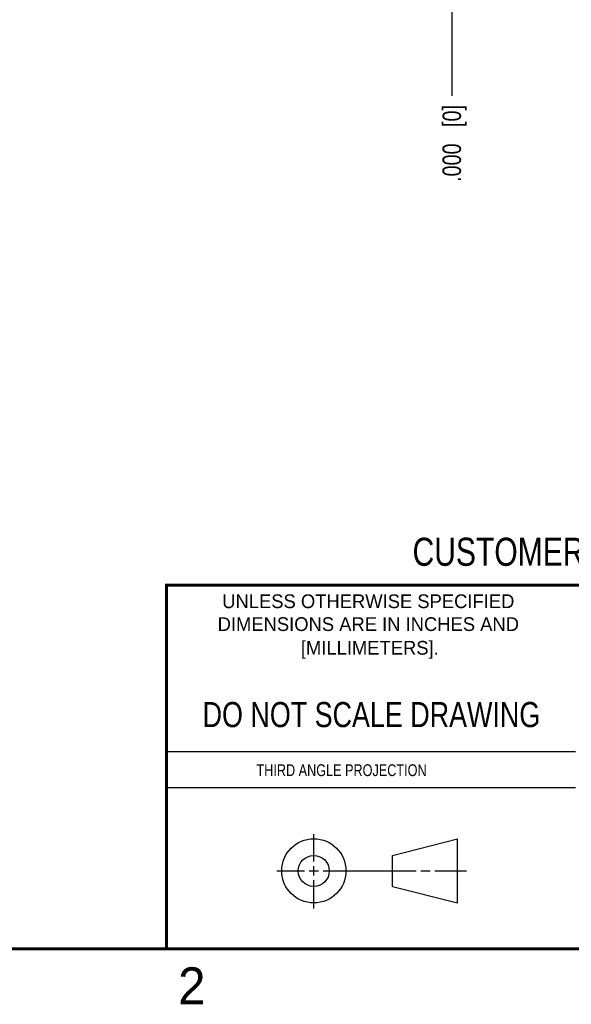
# Model space of a CAD drawing. Header units: inches. Extents: x 0 to 22, y 0 to 17.
# Tile 6 of 23: x 12.6 to 16.3, y 0.1 to 6.8. Entities that reach past the tile are written whole.
import ezdxf

# ---------------------------------------------------------------- set-up
doc = ezdxf.new("R2010")
doc.units = ezdxf.units.IN
doc.header["$LTSCALE"] = 1.21
doc.header["$MEASUREMENT"] = 0
doc.layers.get('0').update_dxf_attribs({"linetype": 'CONTINUOUS'})
doc.layers.add('DIMENSIONS', color=7, linetype='CONTINUOUS')
doc.styles.get("Standard").update_dxf_attribs({"font": 'txt', "width": 0.8})
doc.styles.add('TEXTSTYLE_2', font='txt')
doc.dimstyles.new('DIMSTYLE_1', dxfattribs={"dimtxt": 0.125, "dimasz": 0.18, "dimexe": 0.18, "dimexo": 0.0625, "dimgap": 0.09, "dimtad": 0, "dimtih": 1, "dimtoh": 1, "dimdec": 3, "dimzin": 4, "dimdsep": 46, "dimtxsty": 'STANDARD', "dimblk": '_FILLED', "dimblk1": '_FILLED', "dimblk2": '_FILLED', "dimcen": 0.09, "dimadec": 0, "dimazin": 0, "dimtp": 0.01, "dimtm": 0.01, "dimtfac": 1, "dimtdec": 3, "dimtofl": 0, "dimtmove": 0, "dimatfit": 3, "dimldrblk": '_FILLED', "dimfxl": 1, "dimtolj": 1, "dimtzin": 4, "dimarcsym": 0})

# ---------------------------------------------------------------- blocks, each defined once
blk = doc.blocks.new('*D14')
at = {"layer": 'DIMENSIONS', "color": 2, "linetype": 'CONTINUOUS'}
blk.add_line((15.5385, 7.0177), (15.5385, 6.2707), dxfattribs=at)
at = {"layer": 'DIMENSIONS', "color": 2, "linetype": 'CONTINUOUS', "insert": (15.476, 6.2082), "char_height": 0.125, "width": 0.825, "attachment_point": 3, "rotation": 90, "line_spacing_factor": 0.9}
blk.add_mtext('.000{\\Ftxt.shx;\\W1.000000;\\H0.125000; }[0]', dxfattribs=at)
blk = doc.blocks.new('_FILLED')
at = {"color": 0, "linetype": 'BYBLOCK'}
blk.add_solid([(0, 0), (-1, 0.174), (-1, -0.174)], dxfattribs=at)

msp = doc.modelspace()

# ---------------------------------------------------------------- linework, layer by layer
at = {"color": 2, "linetype": 'CONTINUOUS'}
for p, q in [((13.61, 1.835), (16.375, 1.835)), ((16.375, 1.5888), (13.61, 1.5888)), ((14.6059, 1.0901), (14.6059, 1.2769)), ((14.3557, 1.0276), (14.5434, 1.0276)), ((14.5747, 1.0276), (14.6372, 1.0276)), ((14.6059, 0.9964), (14.6059, 1.0589)), ((14.6684, 1.0276), (15.2987, 1.0276)), ((15.3299, 1.0276), (15.3924, 1.0276)), ((15.4237, 1.0276), (15.6394, 1.0276)), ((14.6059, 0.7723), (14.6059, 0.9651))]:
    msp.add_line(p, q, dxfattribs=at)
at = {"color": 7, "linetype": 'CONTINUOUS'}
for p, q in [((15.1374, 1.132), (15.5769, 1.2447)), ((15.5769, 0.8105), (15.5769, 1.2447)), ((15.1374, 0.9219), (15.1374, 1.132)), ((15.1374, 0.9219), (15.5769, 0.8105))]:
    msp.add_line(p, q, dxfattribs=at)
at = {"color": 7, "linetype": 'CONTINUOUS', "const_width": 0.02}
for points in [[(13.6, 2.9595), (21.5, 2.96)], [(13.61, 0.5), (13.61, 2.96)], [(0.5, 0.5), (21.5, 0.5)]]:
    msp.add_lwpolyline(points, dxfattribs=at)
at = {"color": 7, "linetype": 'CONTINUOUS'}
for centre, radius in [((14.6059, 1.0276), 0.2171), ((14.6054, 1.0269), 0.105)]:
    msp.add_circle(centre, radius, dxfattribs=at)

# ---------------------------------------------------------------- texts
at = {"color": 7, "linetype": 'CONTINUOUS', "attachment_point": 2, "line_spacing_factor": 0.9}
for s, insert, char_height, width in [('CUSTOMER DRAWING', (16.3742, 3.2811), 0.19, 2.432), ('DO NOT SCALE DRAWING', (14.9953, 2.1698), 0.17, 2.72)]:
    msp.add_mtext(s, dxfattribs=dict(at, insert=insert, char_height=char_height, width=width))
at = {"color": 2, "linetype": 'CONTINUOUS', "line_spacing_factor": 0.9, "style": 'TEXTSTYLE_2'}
for s, insert, char_height, width, attachment_point in [('UNLESS OTHERWISE SPECIFIED', (14.9742, 2.8979), 0.093, 2.418, 2), ('DIMENSIONS ARE IN INCHES AND', (14.9742, 2.7431), 0.093, 2.604, 2), ('[MILLIMETERS].', (14.9844, 2.5829), 0.093, 1.302, 2), ('2', (13.6875, 0.375), 0.25, 0.25, 1)]:
    msp.add_mtext(s, dxfattribs=dict(at, insert=insert, char_height=char_height, width=width, attachment_point=attachment_point))
at = {"color": 2, "linetype": 'CONTINUOUS', "insert": (14.2178, 1.7486), "char_height": 0.08, "width": 1.408, "attachment_point": 1, "line_spacing_factor": 0.9}
msp.add_mtext('THIRD ANGLE PROJECTION', dxfattribs=at)

# ---------------------------------------------------------------- dimensions: what is measured, and where the dimension line sits
at = {"layer": 'DIMENSIONS', "color": 2, "linetype": 'CONTINUOUS'}
dim = msp.add_ordinate_dim(feature_location=(15.5384517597, 7.0177014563), offset=(0, -0.747), dtype=1, origin=(15.5384517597, 7.0802014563), dimstyle='DIMSTYLE_1', dxfattribs=at)
dim.commit()
dim.dimension.update_dxf_attribs({"geometry": '*D14', "text_midpoint": (15.6504701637, 5.5722022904)})

doc.saveas('drawing.dxf')
